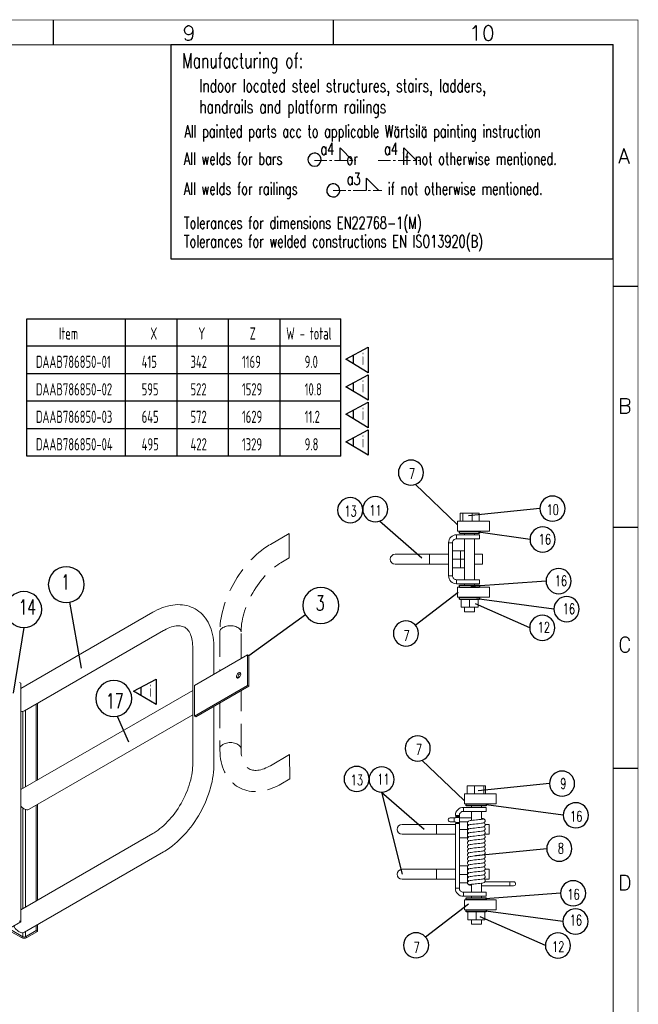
# Model space of a CAD drawing. Extents: x 0 to 2850, y 0 to 1980.
# Tile 15 of 15: x 2231 to 2850, y 995 to 1980. Entities that reach past the tile are written whole.
import ezdxf
from ezdxf.enums import TextEntityAlignment as Align

# ---------------------------------------------------------------- set-up
doc = ezdxf.new("R2010")
doc.units = 0
doc.header["$LTSCALE"] = 10
doc.header["$MEASUREMENT"] = 0
doc.linetypes.add('CENTER', pattern=[2, 1.25, -0.25, 0.25, -0.25])
doc.linetypes.add('DASHED', pattern=[0.75, 0.5, -0.25])
for name, color, linetype, lineweight in [('GT_1', 4, 'Continuous', 9), ('GT_10', 3, 'DASHED', 18), ('GT_2', 3, 'CENTER', 18), ('V_EQUIP_D1', 1, 'Continuous', 18), ('V_EQUIP_T2', 2, 'Continuous', 25)]:
    doc.layers.add(name, color=color, linetype=linetype, lineweight=lineweight)
for name, color, linetype in [('GT_5', 7, 'Continuous'), ('TEILE', 4, 'Continuous'), ('TitleBoxGreen', 3, 'Continuous')]:
    doc.layers.add(name, color=color, linetype=linetype)
doc.styles.add('ISOCP', font='ISOCP.shx')
doc.styles.add('ROMANS', font='ROMANS.shx', dxfattribs={"height": 2})
doc.styles.add('SIMPLEX', font='simplex.shx', dxfattribs={"width": 0.8})

# ---------------------------------------------------------------- blocks, each defined once
blk = doc.blocks.new('A2')
at = {"color": 7, "linetype": 'Continuous'}
for p, q in [((453, 391), (453, 396)), ((509, 391), (509, 396)), ((565, 342.75), (570, 342.75)), ((565, 294.5), (570, 294.5)), ((565, 246.25), (570, 246.25))]:
    blk.add_line(p, q, dxfattribs=at)
for points, const_width in [([(0, 0), (0, 396), (570, 396), (570, 0)], 0.1), ([(565, 5), (5, 5), (5, 391), (565, 391)], 0.2)]:
    blk.add_lwpolyline(points, close=True, dxfattribs=dict(at, const_width=const_width))
at = {"color": 7, "linetype": 'Continuous', "style": 'ROMANS'}
for s, p in [('9', (478.8, 391.86)), ('10', (536.17, 391.86)), ('A', (566, 367.26)), ('B', (566, 317.27)), ('C', (566, 269.49)), ('D', (566, 221.85))]:
    blk.add_text(s, height=3, dxfattribs=at).set_placement(p)
at = {"color": 2, "style": 'ROMANS', "oblique": 15}
blk.add_attdef('INFCLASS', text='', height=3, dxfattribs=at).set_placement((526, 2.5), align=Align.MIDDLE_CENTER)

msp = doc.modelspace()

# ---------------------------------------------------------------- linework, layer by layer
at = {"ltscale": 2}
for p, q in [((2557.5, 1640.5), (2580, 1652.5)), ((2580, 1652.5), (2580, 1627)), ((2580, 1627), (2557.5, 1640.5)), ((2564.78, 1644.36), (2564.78, 1636.14)), ((2557.5, 1613), (2580, 1625)), ((2564.78, 1616.86), (2564.78, 1608.64)), ((2580, 1625), (2580, 1599.5)), ((2580, 1599.5), (2557.5, 1613)), ((2557.5, 1585.5), (2580, 1597.5)), ((2580, 1597.5), (2580, 1572)), ((2564.78, 1589.36), (2564.78, 1581.14)), ((2580, 1572), (2557.5, 1585.5)), ((2557.5, 1558), (2580, 1570)), ((2580, 1570), (2580, 1544.5)), ((2580, 1544.5), (2557.5, 1558)), ((2564.78, 1561.86), (2564.78, 1553.64)), ((2345, 1308.5), (2367.5, 1320.5)), ((2367.5, 1320.5), (2367.5, 1295)), ((2352.28, 1312.36), (2352.28, 1304.14)), ((2367.5, 1295), (2345, 1308.5))]:
    msp.add_line(p, q, dxfattribs=at)
at = {"color": 2}
msp.add_line((2593.35, 1207.47), (2613.72, 1125.17), dxfattribs=at)
at = {"color": 7, "linetype": 'Continuous', "lineweight": 15}
msp.add_line((2679.41, 1133.65), (2671.12, 1133.65), dxfattribs=at)
at = {"layer": 'GT_1'}
for p, q in [((2669.31, 1478.42), (2701.31, 1478.42)), ((2669.31, 1478.42), (2669.31, 1468.42)), ((2671.77, 1486.42), (2671.77, 1478.42)), ((2671.77, 1486.42), (2674.55, 1486.42)), ((2674.55, 1486.42), (2674.55, 1478.42)), ((2674.55, 1486.42), (2684.09, 1486.42)), ((2684.09, 1486.42), (2684.09, 1478.42)), ((2684.09, 1486.42), (2690.85, 1486.42)), ((2690.85, 1486.42), (2690.85, 1478.42)), ((2701.31, 1478.42), (2701.31, 1468.42)), ((2669.31, 1468.42), (2701.31, 1468.42)), ((2668.31, 1460.92), (2668.31, 1464.92)), ((2668.31, 1464.92), (2691.31, 1464.92)), ((2691.31, 1460.92), (2668.31, 1460.92)), ((2676.31, 1466.42), (2676.31, 1464.92)), ((2676.31, 1460.92), (2676.31, 1419.92)), ((2686.31, 1464.92), (2686.31, 1466.42)), ((2686.31, 1419.92), (2686.31, 1460.92)), ((2691.31, 1460.92), (2691.31, 1464.92)), ((2664.31, 1456.92), (2660.31, 1456.92)), ((2660.31, 1423.92), (2660.31, 1456.92)), ((2664.31, 1456.92), (2664.31, 1423.92)), ((2676.31, 1448.92), (2664.31, 1448.92)), ((2672.31, 1448.92), (2672.31, 1440.42)), ((2672.31, 1448.92), (2672.31, 1440.42)), ((2641.31, 1445.42), (2606.91, 1445.42)), ((2660.31, 1445.42), (2641.31, 1445.42)), ((2641.31, 1445.42), (2641.31, 1435.42)), ((2676.31, 1440.42), (2664.31, 1440.42)), ((2672.31, 1440.42), (2672.31, 1431.92)), ((2672.31, 1440.42), (2672.31, 1431.92)), ((2694.31, 1445.42), (2686.31, 1445.42)), ((2694.31, 1445.42), (2694.31, 1435.42)), ((2606.91, 1435.42), (2641.31, 1435.42)), ((2641.31, 1435.42), (2660.31, 1435.42)), ((2676.31, 1431.92), (2664.31, 1431.92)), ((2686.31, 1435.42), (2694.31, 1435.42)), ((2664.31, 1423.92), (2660.31, 1423.92)), ((2668.31, 1419.92), (2668.31, 1415.92)), ((2668.31, 1419.92), (2691.31, 1419.92)), ((2691.31, 1419.92), (2691.31, 1415.92)), ((2691.31, 1415.92), (2668.31, 1415.92)), ((2669.31, 1412.42), (2701.31, 1412.42)), ((2669.31, 1412.42), (2669.31, 1402.42)), ((2676.31, 1415.92), (2676.31, 1414.42)), ((2686.31, 1414.42), (2686.31, 1415.92)), ((2701.31, 1412.42), (2701.31, 1402.42)), ((2669.31, 1402.42), (2701.31, 1402.42)), ((2672.81, 1392.42), (2672.81, 1400.42)), ((2681.31, 1392.42), (2681.31, 1400.42)), ((2689.81, 1392.42), (2689.81, 1400.42)), ((2681.31, 1392.42), (2672.81, 1392.42)), ((2676.31, 1392.42), (2676.31, 1387.92)), ((2689.81, 1392.42), (2681.31, 1392.42)), ((2686.31, 1387.92), (2686.31, 1392.42)), ((2364.31, 1387.4), (2232.33, 1311.21)), ((2676.31, 1387.92), (2684.94, 1387.92)), ((2684.94, 1387.92), (2686.31, 1387.92)), ((2235.68, 1288.67), (2374.91, 1369.04)), ((2404.27, 1352.09), (2404.27, 1235.16)), ((2425.47, 1325.34), (2425.47, 1352.09)), ((2458.99, 1344.69), (2405.96, 1314.08)), ((2458.99, 1314.07), (2458.99, 1344.69)), ((2458.99, 1344.69), (2460.4, 1343.88)), ((2460.4, 1313.26), (2460.4, 1343.88)), ((2232.33, 1316.4), (2230.91, 1317.22)), ((2232.33, 1077.64), (2232.33, 1316.4)), ((2405.96, 1314.08), (2405.96, 1283.46)), ((2405.96, 1283.46), (2458.99, 1314.07)), ((2407.37, 1282.64), (2460.4, 1313.26)), ((2458.99, 1314.07), (2460.4, 1313.26)), ((2404.27, 1309.17), (2232.33, 1209.91)), ((2247.53, 1218.69), (2247.53, 1295.51)), ((2248.94, 1219.5), (2248.94, 1296.32)), ((2234.09, 1210.93), (2234.09, 1288.18)), ((2236.92, 1212.57), (2236.92, 1289.38)), ((2240.64, 1190.23), (2404.27, 1284.69)), ((2405.96, 1283.46), (2407.37, 1282.64)), ((2678.84, 1213.67), (2678.84, 1205.67)), ((2678.84, 1213.67), (2686.24, 1213.67)), ((2686.24, 1213.67), (2686.24, 1205.67)), ((2686.24, 1213.67), (2695.53, 1213.67)), ((2695.53, 1213.67), (2695.53, 1205.67)), ((2695.53, 1213.67), (2697.4, 1213.67)), ((2697.4, 1213.67), (2697.4, 1205.67)), ((2676.12, 1205.67), (2676.12, 1195.67)), ((2676.12, 1205.67), (2708.12, 1205.67)), ((2708.12, 1205.67), (2708.12, 1195.67)), ((2247.53, 1098.54), (2247.53, 1194.21)), ((2248.94, 1099.36), (2248.94, 1195.03)), ((2675.12, 1188.17), (2675.12, 1192.17)), ((2675.12, 1192.17), (2698.12, 1192.17)), ((2676.12, 1195.67), (2708.12, 1195.67)), ((2683.12, 1193.67), (2683.12, 1192.17)), ((2693.12, 1192.17), (2693.12, 1193.67)), ((2698.12, 1188.17), (2698.12, 1192.17)), ((2234.09, 1090.78), (2234.09, 1191.61)), ((2236.92, 1092.42), (2236.92, 1190.05)), ((2671.12, 1184.17), (2667.12, 1184.17)), ((2671.12, 1183.17), (2667.12, 1183.17)), ((2671.12, 1184.17), (2671.12, 1183.17)), ((2671.12, 1183.17), (2671.12, 1182.17)), ((2698.12, 1188.17), (2675.12, 1188.17)), ((2683.12, 1188.17), (2683.12, 1179.14)), ((2693.12, 1180.17), (2693.12, 1188.17)), ((2648.12, 1175.17), (2613.72, 1175.17)), ((2667.12, 1175.17), (2648.12, 1175.17)), ((2648.12, 1175.17), (2648.12, 1165.17)), ((2666.04, 1181.67), (2662.04, 1181.67)), ((2662.04, 1177.67), (2666.04, 1177.67)), ((2667.12, 1181.67), (2666.04, 1181.67)), ((2666.04, 1177.67), (2666.04, 1181.67)), ((2666.04, 1177.67), (2667.12, 1177.67)), ((2671.12, 1182.17), (2667.12, 1182.17)), ((2671.12, 1177.17), (2667.12, 1177.17)), ((2667.12, 1111.17), (2667.12, 1176.17)), ((2671.12, 1176.17), (2667.12, 1176.17)), ((2671.12, 1182.17), (2671.12, 1177.17)), ((2683.12, 1181.67), (2671.12, 1181.67)), ((2671.12, 1177.67), (2679.42, 1177.67)), ((2671.12, 1177.17), (2671.12, 1176.17)), ((2671.12, 1176.17), (2671.12, 1111.17)), ((2679.12, 1177.67), (2679.12, 1170.13)), ((2679.12, 1177.67), (2679.12, 1170.13)), ((2679.22, 1177.26), (2679.13, 1176.67)), ((2679.22, 1173.26), (2679.13, 1172.67)), ((2679.48, 1177.78), (2679.22, 1177.26)), ((2679.48, 1173.78), (2679.22, 1173.26)), ((2680.25, 1178.47), (2679.48, 1177.78)), ((2680.25, 1174.47), (2679.48, 1173.78)), ((2681.94, 1178.97), (2680.25, 1178.47)), ((2681.94, 1174.97), (2680.25, 1174.47)), ((2683.06, 1179.13), (2681.94, 1178.97)), ((2683.06, 1175.13), (2681.94, 1174.97)), ((2684.53, 1179.31), (2683.06, 1179.13)), ((2684.53, 1175.31), (2683.06, 1175.13)), ((2686.27, 1179.5), (2684.53, 1179.31)), ((2686.27, 1175.5), (2684.53, 1175.31)), ((2688.12, 1179.67), (2686.27, 1179.5)), ((2688.12, 1175.67), (2686.27, 1175.5)), ((2688.12, 1175.67), (2689.97, 1175.84)), ((2689.97, 1175.84), (2691.71, 1176.02)), ((2691.71, 1176.02), (2693.18, 1176.2)), ((2694.13, 1180.99), (2693.12, 1181.13)), ((2693.18, 1176.2), (2694.3, 1176.36)), ((2693.18, 1172.2), (2694.3, 1172.36)), ((2695.02, 1180.83), (2694.13, 1180.99)), ((2694.3, 1176.36), (2695.99, 1176.86)), ((2694.3, 1172.36), (2695.99, 1172.86)), ((2695.59, 1180.68), (2695.02, 1180.83)), ((2696.09, 1180.44), (2695.59, 1180.68)), ((2695.99, 1176.86), (2696.76, 1177.56)), ((2695.99, 1172.86), (2696.76, 1173.56)), ((2696.75, 1179.82), (2696.09, 1180.44)), ((2697.01, 1179.3), (2696.75, 1179.82)), ((2696.76, 1177.56), (2697.02, 1178.08)), ((2696.76, 1173.56), (2697.02, 1174.08)), ((2697.11, 1178.67), (2697.01, 1179.3)), ((2697.02, 1178.08), (2697.11, 1178.67)), ((2697.02, 1174.08), (2697.11, 1174.67)), ((2701.12, 1175.17), (2697.03, 1175.17)), ((2701.12, 1175.17), (2701.12, 1165.17)), ((2364.31, 1165.96), (2232.33, 1089.76)), ((2613.72, 1165.17), (2648.12, 1165.17)), ((2648.12, 1165.17), (2667.12, 1165.17)), ((2679.12, 1170.13), (2671.12, 1170.13)), ((2679.87, 1170.13), (2679.12, 1170.13)), ((2679.12, 1170.13), (2679.12, 1161.65)), ((2679.12, 1170.13), (2679.12, 1161.65)), ((2679.22, 1169.26), (2679.13, 1168.67)), ((2679.22, 1165.26), (2679.13, 1164.67)), ((2679.48, 1169.78), (2679.22, 1169.26)), ((2679.48, 1165.78), (2679.22, 1165.26)), ((2680.25, 1170.47), (2679.48, 1169.78)), ((2680.25, 1166.47), (2679.48, 1165.78)), ((2681.94, 1170.97), (2680.25, 1170.47)), ((2681.94, 1166.97), (2680.25, 1166.47)), ((2681.94, 1162.97), (2680.25, 1162.47)), ((2683.06, 1171.13), (2681.94, 1170.97)), ((2683.06, 1167.13), (2681.94, 1166.97)), ((2683.06, 1163.13), (2681.94, 1162.97)), ((2684.53, 1171.31), (2683.06, 1171.13)), ((2684.53, 1167.31), (2683.06, 1167.13)), ((2684.53, 1163.31), (2683.06, 1163.13)), ((2686.27, 1171.5), (2684.53, 1171.31)), ((2686.27, 1167.5), (2684.53, 1167.31)), ((2686.27, 1163.5), (2684.53, 1163.31)), ((2688.12, 1171.67), (2686.27, 1171.5)), ((2688.12, 1167.67), (2686.27, 1167.5)), ((2688.12, 1163.67), (2686.27, 1163.5)), ((2688.12, 1171.67), (2689.97, 1171.84)), ((2688.12, 1167.67), (2689.97, 1167.84)), ((2688.12, 1163.67), (2689.97, 1163.84)), ((2689.97, 1171.84), (2691.71, 1172.02)), ((2689.97, 1167.84), (2691.71, 1168.02)), ((2689.97, 1163.84), (2691.71, 1164.02)), ((2691.71, 1172.02), (2693.18, 1172.2)), ((2691.71, 1168.02), (2693.18, 1168.2)), ((2691.71, 1164.02), (2693.18, 1164.2)), ((2693.18, 1168.2), (2694.3, 1168.36)), ((2693.18, 1164.2), (2694.3, 1164.36)), ((2694.3, 1168.36), (2695.99, 1168.86)), ((2694.3, 1164.36), (2695.99, 1164.86)), ((2695.99, 1168.86), (2696.76, 1169.56)), ((2695.99, 1164.86), (2696.76, 1165.56)), ((2696.33, 1165.17), (2701.12, 1165.17)), ((2696.76, 1169.56), (2697.02, 1170.08)), ((2696.76, 1165.56), (2697.02, 1166.08)), ((2697.02, 1170.08), (2697.11, 1170.67)), ((2697.02, 1166.08), (2697.11, 1166.67)), ((2697.02, 1162.08), (2697.11, 1162.67)), ((2679.12, 1161.65), (2671.12, 1161.65)), ((2679.41, 1161.65), (2679.12, 1161.65)), ((2679.22, 1161.26), (2679.13, 1160.67)), ((2679.22, 1157.26), (2679.13, 1156.67)), ((2679.22, 1153.26), (2679.13, 1152.67)), ((2679.48, 1161.78), (2679.22, 1161.26)), ((2679.48, 1157.78), (2679.22, 1157.26)), ((2679.48, 1153.78), (2679.22, 1153.26)), ((2680.25, 1162.47), (2679.48, 1161.78)), ((2680.25, 1158.47), (2679.48, 1157.78)), ((2680.25, 1154.47), (2679.48, 1153.78)), ((2681.94, 1158.97), (2680.25, 1158.47)), ((2681.94, 1154.97), (2680.25, 1154.47)), ((2683.06, 1159.13), (2681.94, 1158.97)), ((2683.06, 1155.13), (2681.94, 1154.97)), ((2684.53, 1159.31), (2683.06, 1159.13)), ((2684.53, 1155.31), (2683.06, 1155.13)), ((2686.27, 1159.5), (2684.53, 1159.31)), ((2686.27, 1155.5), (2684.53, 1155.31)), ((2688.12, 1159.67), (2686.27, 1159.5)), ((2688.12, 1155.67), (2686.27, 1155.5)), ((2688.12, 1159.67), (2689.97, 1159.84)), ((2688.12, 1155.67), (2689.97, 1155.84)), ((2689.97, 1159.84), (2691.71, 1160.02)), ((2689.97, 1155.84), (2691.71, 1156.02)), ((2691.71, 1160.02), (2693.18, 1160.2)), ((2691.71, 1156.02), (2693.18, 1156.2)), ((2693.18, 1160.2), (2694.3, 1160.36)), ((2693.18, 1156.2), (2694.3, 1156.36)), ((2694.3, 1160.36), (2695.99, 1160.86)), ((2694.3, 1156.36), (2695.99, 1156.86)), ((2694.3, 1152.36), (2695.99, 1152.86)), ((2695.99, 1160.86), (2696.76, 1161.56)), ((2695.99, 1156.86), (2696.76, 1157.56)), ((2695.99, 1152.86), (2696.76, 1153.56)), ((2696.76, 1161.56), (2697.02, 1162.08)), ((2696.76, 1157.56), (2697.02, 1158.08)), ((2696.76, 1153.56), (2697.02, 1154.08)), ((2697.02, 1158.08), (2697.11, 1158.67)), ((2697.02, 1154.08), (2697.11, 1154.67)), ((2235.68, 1067.22), (2374.91, 1147.6)), ((2679.22, 1149.26), (2679.13, 1148.67)), ((2679.22, 1145.26), (2679.13, 1144.67)), ((2679.48, 1149.78), (2679.22, 1149.26)), ((2679.48, 1145.78), (2679.22, 1145.26)), ((2680.25, 1150.47), (2679.48, 1149.78)), ((2680.25, 1146.47), (2679.48, 1145.78)), ((2681.94, 1150.97), (2680.25, 1150.47)), ((2681.94, 1146.97), (2680.25, 1146.47)), ((2681.94, 1142.97), (2680.25, 1142.47)), ((2683.06, 1151.13), (2681.94, 1150.97)), ((2683.06, 1147.13), (2681.94, 1146.97)), ((2683.06, 1143.13), (2681.94, 1142.97)), ((2684.53, 1151.31), (2683.06, 1151.13)), ((2684.53, 1147.31), (2683.06, 1147.13)), ((2684.53, 1143.31), (2683.06, 1143.13)), ((2686.27, 1151.5), (2684.53, 1151.31)), ((2686.27, 1147.5), (2684.53, 1147.31)), ((2686.27, 1143.5), (2684.53, 1143.31)), ((2688.12, 1151.67), (2686.27, 1151.5)), ((2688.12, 1147.67), (2686.27, 1147.5)), ((2688.12, 1143.67), (2686.27, 1143.5)), ((2688.12, 1151.67), (2689.97, 1151.84)), ((2688.12, 1147.67), (2689.97, 1147.84)), ((2688.12, 1143.67), (2689.97, 1143.84)), ((2689.97, 1151.84), (2691.71, 1152.02)), ((2689.97, 1147.84), (2691.71, 1148.02)), ((2689.97, 1143.84), (2691.71, 1144.02)), ((2691.71, 1152.02), (2693.18, 1152.2)), ((2691.71, 1148.02), (2693.18, 1148.2)), ((2691.71, 1144.02), (2693.18, 1144.2)), ((2693.18, 1152.2), (2694.3, 1152.36)), ((2693.18, 1148.2), (2694.3, 1148.36)), ((2693.18, 1144.2), (2694.3, 1144.36)), ((2694.3, 1148.36), (2695.99, 1148.86)), ((2694.3, 1144.36), (2695.99, 1144.86)), ((2695.99, 1148.86), (2696.76, 1149.56)), ((2695.99, 1144.86), (2696.76, 1145.56)), ((2696.76, 1149.56), (2697.02, 1150.08)), ((2696.76, 1145.56), (2697.02, 1146.08)), ((2697.02, 1150.08), (2697.11, 1150.67)), ((2697.02, 1146.08), (2697.11, 1146.67)), ((2679.43, 1133.69), (2671.12, 1133.69)), ((2679.12, 1133.69), (2679.12, 1133.65)), ((2679.12, 1133.69), (2679.12, 1133.65)), ((2679.12, 1133.65), (2679.12, 1125.13)), ((2679.12, 1133.65), (2679.12, 1125.13)), ((2679.22, 1141.26), (2679.13, 1140.67)), ((2679.22, 1137.26), (2679.13, 1136.67)), ((2679.22, 1133.26), (2679.13, 1132.67)), ((2679.48, 1141.78), (2679.22, 1141.26)), ((2679.48, 1137.78), (2679.22, 1137.26)), ((2679.48, 1133.78), (2679.22, 1133.26)), ((2680.25, 1142.47), (2679.48, 1141.78)), ((2680.25, 1138.47), (2679.48, 1137.78)), ((2680.25, 1134.47), (2679.48, 1133.78)), ((2681.94, 1138.97), (2680.25, 1138.47)), ((2681.94, 1134.97), (2680.25, 1134.47)), ((2683.06, 1139.13), (2681.94, 1138.97)), ((2683.06, 1135.13), (2681.94, 1134.97)), ((2684.53, 1139.31), (2683.06, 1139.13)), ((2684.53, 1135.31), (2683.06, 1135.13)), ((2686.27, 1139.5), (2684.53, 1139.31)), ((2686.27, 1135.5), (2684.53, 1135.31)), ((2688.12, 1139.67), (2686.27, 1139.5)), ((2688.12, 1135.67), (2686.27, 1135.5)), ((2688.12, 1139.67), (2689.97, 1139.84)), ((2688.12, 1135.67), (2689.97, 1135.84)), ((2689.97, 1139.84), (2691.71, 1140.02)), ((2689.97, 1135.84), (2691.71, 1136.02)), ((2691.71, 1140.02), (2693.18, 1140.2)), ((2691.71, 1136.02), (2693.18, 1136.2)), ((2693.18, 1140.2), (2694.3, 1140.36)), ((2693.18, 1136.2), (2694.3, 1136.36)), ((2694.3, 1140.36), (2695.99, 1140.86)), ((2694.3, 1136.36), (2695.99, 1136.86)), ((2695.99, 1140.86), (2696.76, 1141.56)), ((2695.99, 1136.86), (2696.76, 1137.56)), ((2695.99, 1132.86), (2696.76, 1133.56)), ((2696.76, 1141.56), (2697.02, 1142.08)), ((2696.76, 1137.56), (2697.02, 1138.08)), ((2696.76, 1133.56), (2697.02, 1134.08)), ((2697.02, 1142.08), (2697.11, 1142.67)), ((2697.02, 1138.08), (2697.11, 1138.67)), ((2697.02, 1134.08), (2697.11, 1134.67)), ((2648.12, 1130.17), (2613.72, 1130.17)), ((2667.12, 1130.17), (2648.12, 1130.17)), ((2648.12, 1130.17), (2648.12, 1120.17)), ((2679.12, 1125.13), (2671.12, 1125.13)), ((2679.12, 1125.13), (2679.12, 1116.65)), ((2679.12, 1125.13), (2679.12, 1116.65)), ((2679.22, 1129.26), (2679.13, 1128.67)), ((2679.22, 1125.26), (2679.13, 1124.67)), ((2679.48, 1129.78), (2679.22, 1129.26)), ((2679.48, 1125.78), (2679.22, 1125.26)), ((2680.25, 1130.47), (2679.48, 1129.78)), ((2680.25, 1126.47), (2679.48, 1125.78)), ((2681.94, 1130.97), (2680.25, 1130.47)), ((2681.94, 1126.97), (2680.25, 1126.47)), ((2683.06, 1131.13), (2681.94, 1130.97)), ((2683.06, 1127.13), (2681.94, 1126.97)), ((2683.06, 1123.13), (2681.94, 1122.97)), ((2684.53, 1131.31), (2683.06, 1131.13)), ((2684.53, 1127.31), (2683.06, 1127.13)), ((2684.53, 1123.31), (2683.06, 1123.13)), ((2686.27, 1131.5), (2684.53, 1131.31)), ((2686.27, 1127.5), (2684.53, 1127.31)), ((2686.27, 1123.5), (2684.53, 1123.31)), ((2688.12, 1131.67), (2686.27, 1131.5)), ((2688.12, 1127.67), (2686.27, 1127.5)), ((2688.12, 1123.67), (2686.27, 1123.5)), ((2688.12, 1131.67), (2689.97, 1131.84)), ((2688.12, 1127.67), (2689.97, 1127.84)), ((2688.12, 1123.67), (2689.97, 1123.84)), ((2689.97, 1131.84), (2691.71, 1132.02)), ((2689.97, 1127.84), (2691.71, 1128.02)), ((2689.97, 1123.84), (2691.71, 1124.02)), ((2691.71, 1132.02), (2693.18, 1132.2)), ((2691.71, 1128.02), (2693.18, 1128.2)), ((2691.71, 1124.02), (2693.18, 1124.2)), ((2693.18, 1132.2), (2694.3, 1132.36)), ((2693.18, 1128.2), (2694.3, 1128.36)), ((2693.18, 1124.2), (2694.3, 1124.36)), ((2694.3, 1132.36), (2695.99, 1132.86)), ((2694.3, 1128.36), (2695.99, 1128.86)), ((2694.3, 1124.36), (2695.99, 1124.86)), ((2695.99, 1128.86), (2696.76, 1129.56)), ((2695.99, 1124.86), (2696.76, 1125.56)), ((2696.76, 1129.56), (2697.02, 1130.08)), ((2696.76, 1125.56), (2697.02, 1126.08)), ((2697.02, 1130.08), (2697.11, 1130.67)), ((2697.02, 1126.08), (2697.11, 1126.67)), ((2701.12, 1130.17), (2697.03, 1130.17)), ((2701.12, 1130.17), (2701.12, 1120.17)), ((2613.72, 1120.17), (2648.12, 1120.17)), ((2648.12, 1120.17), (2667.12, 1120.17)), ((2679.22, 1116.65), (2671.12, 1116.65)), ((2679.22, 1121.26), (2679.13, 1120.67)), ((2679.22, 1117.26), (2679.13, 1116.67)), ((2679.13, 1116.67), (2679.23, 1116.04)), ((2679.48, 1121.78), (2679.22, 1121.26)), ((2679.48, 1117.78), (2679.22, 1117.26)), ((2679.23, 1116.04), (2679.49, 1115.52)), ((2680.25, 1122.47), (2679.48, 1121.78)), ((2680.25, 1118.47), (2679.48, 1117.78)), ((2679.49, 1115.52), (2680.15, 1114.89)), ((2680.15, 1114.89), (2680.65, 1114.66)), ((2681.94, 1122.97), (2680.25, 1122.47)), ((2681.94, 1118.97), (2680.25, 1118.47)), ((2680.65, 1114.66), (2681.22, 1114.5)), ((2681.22, 1114.5), (2682.11, 1114.35)), ((2683.06, 1119.13), (2681.94, 1118.97)), ((2682.11, 1114.35), (2683.12, 1114.21)), ((2684.53, 1119.31), (2683.06, 1119.13)), ((2683.12, 1115.17), (2683.12, 1107.17)), ((2686.27, 1119.5), (2684.53, 1119.31)), ((2688.12, 1119.67), (2686.27, 1119.5)), ((2688.12, 1119.67), (2689.97, 1119.84)), ((2688.12, 1115.67), (2689.97, 1115.84)), ((2689.97, 1119.84), (2691.71, 1120.02)), ((2689.97, 1115.84), (2691.71, 1116.02)), ((2691.71, 1120.02), (2693.18, 1120.2)), ((2691.71, 1116.02), (2693.18, 1116.2)), ((2693.12, 1107.17), (2693.12, 1116.2)), ((2693.12, 1113.67), (2721.48, 1113.67)), ((2693.18, 1120.2), (2694.3, 1120.36)), ((2693.18, 1116.2), (2694.3, 1116.36)), ((2694.3, 1120.36), (2695.99, 1120.86)), ((2694.3, 1116.36), (2695.99, 1116.86)), ((2695.99, 1120.86), (2696.76, 1121.56)), ((2695.99, 1116.86), (2696.76, 1117.56)), ((2696.38, 1120.17), (2701.12, 1120.17)), ((2696.76, 1121.56), (2697.02, 1122.08)), ((2696.76, 1117.56), (2697.02, 1118.08)), ((2721.48, 1117.67), (2696.82, 1117.67)), ((2697.02, 1122.08), (2697.11, 1122.67)), ((2697.02, 1118.08), (2697.11, 1118.67)), ((2725.48, 1117.67), (2721.48, 1117.67)), ((2721.48, 1117.67), (2721.48, 1113.67)), ((2721.48, 1113.67), (2725.48, 1113.67)), ((2671.12, 1111.17), (2667.12, 1111.17)), ((2675.12, 1107.17), (2675.12, 1103.17)), ((2675.12, 1107.17), (2698.12, 1107.17)), ((2698.12, 1107.17), (2698.12, 1103.17)), ((2698.12, 1103.17), (2675.12, 1103.17)), ((2676.12, 1099.67), (2676.12, 1089.67)), ((2676.12, 1099.67), (2708.12, 1099.67)), ((2683.12, 1103.17), (2683.12, 1101.67)), ((2693.12, 1101.67), (2693.12, 1103.17)), ((2708.12, 1099.67), (2708.12, 1089.67)), ((2676.12, 1089.67), (2708.12, 1089.67)), ((2679.6, 1079.67), (2679.6, 1087.67)), ((2688.08, 1079.67), (2688.08, 1087.67)), ((2696.6, 1079.67), (2696.6, 1087.67)), ((2696.64, 1079.67), (2696.64, 1087.67)), ((2221.72, 1071.52), (2232.33, 1077.64)), ((2232.33, 1077.64), (2230.91, 1078.46)), ((2247.53, 1068.87), (2247.53, 1074.06)), ((2248.94, 1068.05), (2248.94, 1074.88)), ((2688.08, 1079.67), (2679.6, 1079.67)), ((2683.12, 1079.67), (2683.12, 1075.17)), ((2683.12, 1075.17), (2689.76, 1075.17)), ((2696.6, 1079.67), (2688.08, 1079.67)), ((2689.76, 1075.17), (2693.12, 1075.17)), ((2693.12, 1075.17), (2693.12, 1079.67)), ((2696.64, 1079.67), (2696.6, 1079.67)), ((2220.31, 1069.07), (2232.68, 1061.93)), ((2234.09, 1062.75), (2221.72, 1069.89)), ((2234.09, 1062.75), (2234.09, 1066.74)), ((2247.53, 1068.87), (2236.92, 1062.75)), ((2236.92, 1062.75), (2236.92, 1067.94)), ((2238.34, 1061.93), (2248.94, 1068.05)), ((2247.53, 1068.87), (2248.94, 1068.05)), ((2234.09, 1062.75), (2232.68, 1061.93)), ((2236.92, 1062.75), (2238.34, 1061.93))]:
    msp.add_line(p, q, dxfattribs=at)
at = {"layer": 'GT_1', "flags": 128}
for points in [[(2425.47, 1352.09), (2425.45, 1353.69), (2425.32, 1356.63), (2425.05, 1359.51), (2424.66, 1362.33), (2424.14, 1365.08), (2423.49, 1367.74), (2422.71, 1370.31), (2421.8, 1372.78), (2420.77, 1375.14), (2419.62, 1377.38), (2418.35, 1379.51), (2416.98, 1381.51), (2415.5, 1383.37), (2413.92, 1385.11), (2412.25, 1386.7), (2410.5, 1388.16), (2408.66, 1389.48), (2406.74, 1390.67), (2404.75, 1391.71), (2402.69, 1392.61), (2400.57, 1393.37), (2398.39, 1393.98), (2396.15, 1394.45), (2393.85, 1394.78), (2391.5, 1394.95), (2389.11, 1394.98), (2386.66, 1394.86), (2384.18, 1394.59), (2381.67, 1394.16), (2379.12, 1393.58), (2376.55, 1392.85), (2373.96, 1391.97), (2371.36, 1390.94), (2368.76, 1389.76), (2366.17, 1388.44), (2364.31, 1387.4)], [(2374.91, 1369.04), (2375.88, 1369.59), (2377.71, 1370.54), (2379.5, 1371.36), (2381.24, 1372.06), (2382.92, 1372.63), (2384.54, 1373.09), (2386.09, 1373.42), (2387.58, 1373.65), (2388.99, 1373.77), (2390.33, 1373.78), (2391.6, 1373.7), (2392.81, 1373.51), (2393.96, 1373.22), (2395.08, 1372.82), (2396.18, 1372.29), (2397.26, 1371.59), (2398.18, 1370.84), (2399.02, 1370.01), (2399.79, 1369.09), (2400.57, 1367.96), (2401.27, 1366.74), (2401.91, 1365.41), (2402.47, 1363.97), (2402.96, 1362.42), (2403.38, 1360.76), (2403.73, 1358.99), (2403.99, 1357.12), (2404.17, 1355.15), (2404.26, 1353.08), (2404.27, 1352.09)], [(2448.1, 1323.7), (2448.03, 1323.06), (2448.1, 1322.49), (2448.29, 1322.03), (2448.6, 1321.71), (2449.01, 1321.56), (2449.5, 1321.57), (2450.02, 1321.76), (2450.55, 1322.1), (2451.05, 1322.59), (2451.5, 1323.17), (2451.87, 1323.83), (2452.12, 1324.52), (2452.26, 1325.19), (2452.26, 1325.8), (2452.12, 1326.32), (2451.87, 1326.71), (2451.5, 1326.95), (2451.05, 1327.02), (2450.55, 1326.92), (2450.02, 1326.65), (2449.5, 1326.23), (2449.01, 1325.69), (2448.6, 1325.06), (2448.29, 1324.39), (2448.1, 1323.7)], [(2449.44, 1322.24), (2449.51, 1321.67), (2449.53, 1321.58)], [(2374.91, 1147.6), (2376.3, 1148.42), (2378.86, 1150.04), (2381.39, 1151.79), (2383.88, 1153.67), (2386.35, 1155.66), (2388.77, 1157.75), (2391.14, 1159.96), (2393.47, 1162.26), (2395.75, 1164.66), (2397.96, 1167.15), (2400.12, 1169.73), (2402.21, 1172.38), (2404.24, 1175.11), (2406.19, 1177.91), (2408.07, 1180.76), (2409.86, 1183.68), (2411.58, 1186.65), (2413.21, 1189.66), (2414.76, 1192.71), (2416.21, 1195.8), (2417.56, 1198.91), (2418.82, 1202.05), (2419.98, 1205.2), (2421.03, 1208.36), (2421.98, 1211.53), (2422.82, 1214.7), (2423.55, 1217.86), (2424.17, 1221.01), (2424.67, 1224.14), (2425.05, 1227.25), (2425.31, 1230.33), (2425.44, 1233.37), (2425.47, 1235.16), (2425.47, 1293.09)], [(2404.27, 1235.16), (2404.25, 1234.02), (2404.16, 1231.78), (2403.96, 1229.47), (2403.67, 1227.09), (2403.28, 1224.64), (2402.79, 1222.15), (2402.2, 1219.6), (2401.5, 1217.03), (2400.71, 1214.42), (2399.83, 1211.8), (2398.84, 1209.16), (2397.77, 1206.53), (2396.6, 1203.9), (2395.35, 1201.29), (2394.02, 1198.71), (2392.6, 1196.15), (2391.11, 1193.64), (2389.56, 1191.18), (2387.93, 1188.77), (2386.25, 1186.43), (2384.52, 1184.16), (2382.74, 1181.97), (2380.91, 1179.87), (2379.06, 1177.86), (2377.17, 1175.94), (2375.27, 1174.13), (2373.35, 1172.43), (2371.43, 1170.84), (2369.5, 1169.37), (2367.59, 1168.01), (2365.69, 1166.78), (2364.31, 1165.96)], [(2232.33, 1193.23), (2232.47, 1193.07), (2233.4, 1192.17), (2234.36, 1191.39), (2235.34, 1190.75), (2236.31, 1190.26), (2237.28, 1189.93), (2238.2, 1189.76), (2239.08, 1189.75), (2239.9, 1189.91), (2240.64, 1190.23)], [(2225.03, 1073.43), (2225.08, 1073.34), (2225.82, 1072.17), (2226.63, 1071.07), (2227.51, 1070.06), (2228.44, 1069.16), (2229.4, 1068.38), (2230.38, 1067.75), (2231.36, 1067.25), (2232.32, 1066.92), (2233.25, 1066.75), (2234.13, 1066.74), (2234.94, 1066.9), (2235.68, 1067.22)]]:
    msp.add_lwpolyline(points, dxfattribs=at)
at = {"layer": 'GT_1'}
for centre, radius, start, end in [((2668.31, 1456.92), 8, 89.99991, 180.00041), ((2668.31, 1456.92), 4, 89.9997, 180.00105), ((2606.91, 1440.42), 5, 90.00014, 269.99986), ((2668.31, 1423.92), 8, 179.99968, 270), ((2668.31, 1423.92), 4, 179.99885, 270.0003), ((2453.7, 1322.19), 4.26, 110.91328, 179.29784), ((2233.64, 1292.53), 4.37, 252.44421, 297.82338), ((2675.12, 1184.17), 8, 90, 180.00027), ((2675.12, 1184.17), 4, 89.9997, 180.00105), ((2613.72, 1170.17), 5, 90.00014, 269.99986), ((2662.04, 1179.67), 2, 89.99904, 270.00096), ((2681.2, 1176.68), 2.07, 180.29825, 259.88403), ((2681.2, 1172.68), 2.07, 180.29825, 259.88403), ((2695.04, 1174.66), 2.07, 0.30283, 79.87924), ((2695.04, 1170.66), 2.07, 0.30304, 79.87924), ((2681.2, 1168.68), 2.07, 180.29825, 259.88403), ((2681.2, 1164.68), 2.07, 180.29836, 259.88392), ((2695.04, 1166.66), 2.07, 0.30304, 79.87924), ((2695.04, 1162.66), 2.07, 0.30304, 79.87924), ((2681.2, 1160.68), 2.07, 180.29836, 259.88392), ((2681.2, 1156.68), 2.07, 180.29858, 259.8837), ((2681.2, 1152.68), 2.07, 180.29858, 259.8837), ((2695.04, 1158.66), 2.07, 0.30282, 79.87946), ((2695.04, 1154.66), 2.07, 0.30282, 79.87946), ((2695.04, 1150.66), 2.07, 0.30271, 79.87957), ((2681.2, 1148.68), 2.07, 180.29837, 259.88371), ((2681.2, 1144.68), 2.07, 180.29837, 259.88371), ((2695.04, 1146.66), 2.07, 0.30271, 79.87957), ((2695.04, 1142.66), 2.07, 0.30271, 79.87957), ((2681.2, 1140.68), 2.07, 180.29825, 259.88403), ((2681.2, 1136.68), 2.07, 180.29825, 259.88403), ((2695.04, 1138.66), 2.07, 0.30271, 79.87957), ((2695.04, 1134.66), 2.07, 0.30271, 79.87957), ((2613.72, 1125.17), 5, 90.00014, 269.99986), ((2681.2, 1132.68), 2.07, 180.29837, 259.88371), ((2681.2, 1128.68), 2.07, 180.29825, 259.88403), ((2681.2, 1124.68), 2.07, 180.29835, 259.88382), ((2695.04, 1130.66), 2.07, 0.30271, 79.87957), ((2695.04, 1126.66), 2.07, 0.30271, 79.87957), ((2695.04, 1122.66), 2.07, 0.30263, 79.87965), ((2681.2, 1120.68), 2.07, 180.29841, 259.88387), ((2695.04, 1118.66), 2.07, 0.30277, 79.87941), ((2725.48, 1115.67), 2, 359.99895, 90.00115), ((2725.48, 1115.67), 2, 269.99885, 0.00105), ((2675.12, 1111.17), 8, 179.99966, 270.00004), ((2675.12, 1111.17), 4, 179.99891, 270.00039), ((2235.51, 1067.39), 6.15, 242.60962, 297.39038), ((2235.51, 1065.47), 3.07, 242.60896, 297.39044)]:
    msp.add_arc(centre, radius, start, end, dxfattribs=at)
for points, knots in [([(2693.12, 1181.15), (2693.53, 1181.13), (2694.12, 1181.08), (2695.4, 1180.67), (2694.1, 1180.24), (2692.92, 1180.19), (2690.63, 1179.87), (2688.99, 1179.74), (2688.12, 1179.67)], [0, 0, 0, 0, 0.160107, 0.225682, 0.291258, 0.455066, 0.708768, 1, 1, 1, 1]), ([(2688.12, 1115.67), (2687.25, 1115.6), (2685.61, 1115.46), (2683.32, 1115.15), (2682.14, 1115.09), (2680.84, 1114.67), (2682.12, 1114.25), (2682.71, 1114.21), (2683.12, 1114.18)], [0, 0, 0, 0, 0.291226, 0.544934, 0.708742, 0.774317, 0.839893, 1, 1, 1, 1])]:
    msp.add_open_spline(points, degree=3, knots=knots, dxfattribs=at)
at = {"layer": 'GT_10', "ltscale": 5}
for p, q in [((2500.65, 1466.11), (2481.95, 1455.31)), ((2500.71, 1441.67), (2500.65, 1466.11)), ((2492.55, 1436.95), (2500.71, 1441.67)), ((2431.4, 1367.75), (2431.4, 1328.76)), ((2452.6, 1341), (2452.6, 1367.75)), ((2452.6, 1250.82), (2452.6, 1308.75)), ((2431.4, 1296.51), (2431.4, 1250.82)), ((2501.23, 1245), (2481.95, 1233.87)), ((2501.29, 1220.55), (2501.23, 1245)), ((2492.55, 1215.51), (2501.29, 1220.55))]:
    msp.add_line(p, q, dxfattribs=at)
at = {"layer": 'GT_10', "ltscale": 5, "flags": 128}
for points in [[(2481.95, 1455.31), (2480.56, 1454.49), (2478.01, 1452.87), (2475.48, 1451.12), (2472.98, 1449.24), (2470.51, 1447.25), (2468.09, 1445.16), (2465.72, 1442.95), (2463.39, 1440.65), (2461.11, 1438.25), (2458.9, 1435.76), (2456.74, 1433.18), (2454.65, 1430.53), (2452.62, 1427.8), (2450.67, 1425), (2448.79, 1422.15), (2447, 1419.23), (2445.28, 1416.26), (2443.65, 1413.25), (2442.11, 1410.2), (2440.66, 1407.11), (2439.3, 1404), (2438.04, 1400.86), (2436.88, 1397.71), (2435.83, 1394.55), (2434.88, 1391.38), (2434.04, 1388.21), (2433.31, 1385.05), (2432.7, 1381.9), (2432.2, 1378.77), (2431.81, 1375.66), (2431.55, 1372.58), (2431.42, 1369.54), (2431.4, 1367.75)], [(2452.6, 1367.75), (2452.61, 1368.89), (2452.7, 1371.13), (2452.9, 1373.44), (2453.19, 1375.82), (2453.58, 1378.27), (2454.07, 1380.76), (2454.67, 1383.31), (2455.36, 1385.88), (2456.15, 1388.49), (2457.04, 1391.11), (2458.02, 1393.74), (2459.09, 1396.38), (2460.26, 1399.01), (2461.51, 1401.62), (2462.85, 1404.2), (2464.26, 1406.76), (2465.75, 1409.27), (2467.31, 1411.73), (2468.93, 1414.14), (2470.61, 1416.48), (2472.34, 1418.75), (2474.12, 1420.94), (2475.95, 1423.04), (2477.8, 1425.05), (2479.69, 1426.97), (2481.59, 1428.78), (2483.51, 1430.48), (2485.44, 1432.07), (2487.36, 1433.54), (2489.27, 1434.9), (2491.17, 1436.13), (2492.55, 1436.95)], [(2431.4, 1367.75), (2431.49, 1368.55), (2431.76, 1369.33), (2432.2, 1370.09), (2432.82, 1370.81), (2433.59, 1371.47), (2434.5, 1372.08)], [(2434.5, 1372.08), (2435.54, 1372.6), (2436.7, 1373.05), (2437.94, 1373.4), (2439.25, 1373.66), (2440.61, 1373.82), (2442, 1373.87), (2443.38, 1373.82), (2444.74, 1373.66), (2446.05, 1373.4), (2447.3, 1373.05), (2448.45, 1372.6), (2449.49, 1372.08), (2450.4, 1371.47), (2451.17, 1370.81), (2451.79, 1370.09), (2452.23, 1369.33), (2452.5, 1368.55), (2452.6, 1367.75)], [(2431.4, 1250.82), (2431.4, 1250.82), (2431.49, 1251.62), (2431.76, 1252.4), (2432.2, 1253.16), (2432.82, 1253.88), (2433.59, 1254.55), (2434.5, 1255.15)], [(2434.5, 1255.15), (2435.54, 1255.68), (2436.7, 1256.12), (2437.94, 1256.47), (2439.25, 1256.73), (2440.61, 1256.89), (2442, 1256.94), (2443.38, 1256.89), (2444.74, 1256.73), (2446.05, 1256.47), (2447.3, 1256.12), (2448.45, 1255.68), (2449.49, 1255.15), (2450.4, 1254.55), (2451.17, 1253.88), (2451.79, 1253.16), (2452.23, 1252.4), (2452.5, 1251.62), (2452.6, 1250.82)], [(2431.4, 1250.82), (2431.41, 1249.22), (2431.55, 1246.28), (2431.81, 1243.4), (2432.2, 1240.58), (2432.72, 1237.83), (2433.37, 1235.17), (2434.15, 1232.6), (2435.06, 1230.13), (2436.09, 1227.77), (2437.24, 1225.53), (2438.51, 1223.4), (2439.88, 1221.4), (2441.36, 1219.54), (2442.94, 1217.8), (2444.61, 1216.21), (2446.37, 1214.75), (2448.2, 1213.43), (2450.12, 1212.24), (2452.11, 1211.2), (2454.17, 1210.3), (2456.29, 1209.54), (2458.47, 1208.93), (2460.72, 1208.46), (2463.01, 1208.13), (2465.36, 1207.96), (2467.76, 1207.93), (2470.2, 1208.05), (2472.68, 1208.32), (2475.2, 1208.75), (2477.74, 1209.33), (2480.31, 1210.06), (2482.9, 1210.94), (2485.5, 1211.97), (2488.1, 1213.15), (2490.69, 1214.47), (2492.55, 1215.51)], [(2481.95, 1233.87), (2480.98, 1233.32), (2479.15, 1232.37), (2477.36, 1231.55), (2475.62, 1230.85), (2473.94, 1230.28), (2472.32, 1229.82), (2470.77, 1229.48), (2469.28, 1229.26), (2467.87, 1229.14), (2466.53, 1229.13), (2465.26, 1229.21), (2464.06, 1229.4), (2462.9, 1229.69), (2461.78, 1230.09), (2460.69, 1230.62), (2459.6, 1231.31), (2458.68, 1232.07), (2457.84, 1232.9), (2457.07, 1233.82), (2456.29, 1234.95), (2455.59, 1236.17), (2454.95, 1237.5), (2454.39, 1238.94), (2453.9, 1240.49), (2453.48, 1242.15), (2453.13, 1243.92), (2452.87, 1245.79), (2452.69, 1247.76), (2452.61, 1249.83), (2452.6, 1250.82)]]:
    msp.add_lwpolyline(points, dxfattribs=at)
at = {"layer": 'GT_2', "flags": 128}
for points in [[(2526.09, 1839.42), (2567.34, 1839.42)], [(2589.84, 1839.42), (2631.09, 1839.42)], [(2544.84, 1809.42), (2593.59, 1809.42)]]:
    msp.add_lwpolyline(points, dxfattribs=at)
at = {"layer": 'GT_5', "flags": 128}
for points in [[(2521.29, 1844.64, 1), (2530.9, 1835.7)], [(2530.9, 1835.7, 1), (2521.29, 1844.64)], [(2540.63, 1814.45, 0.999974), (2549.06, 1804.39)], [(2549.06, 1804.39, 1), (2540.63, 1814.45)]]:
    msp.add_lwpolyline(points, format="xyb", dxfattribs=at)
for points in [[(2551.91, 1839.47), (2551.91, 1851.9)], [(2551.91, 1851.9), (2564.64, 1839.18)], [(2615.66, 1839.47), (2615.66, 1851.9)], [(2615.66, 1851.9), (2628.39, 1839.18)], [(2578.15, 1821.64), (2590.44, 1809.35)], [(2578.15, 1809.35), (2578.15, 1821.64)]]:
    msp.add_lwpolyline(points, dxfattribs=at)
at = {"layer": 'TEILE', "color": 4, "ltscale": 2}
for p, q in [((2671.31, 1466.42), (2671.31, 1468.42)), ((2671.31, 1468.42), (2691.31, 1468.42)), ((2691.31, 1468.42), (2691.31, 1466.42)), ((2671.31, 1466.42), (2691.31, 1466.42)), ((2671.31, 1412.42), (2671.31, 1414.42)), ((2671.31, 1414.42), (2691.31, 1414.42)), ((2671.31, 1412.42), (2691.31, 1412.42)), ((2691.31, 1414.42), (2691.31, 1412.42)), ((2671.31, 1400.42), (2671.31, 1402.42)), ((2671.31, 1402.42), (2691.31, 1402.42)), ((2671.31, 1400.42), (2691.31, 1400.42)), ((2691.31, 1402.42), (2691.31, 1400.42)), ((2678.08, 1193.67), (2678.08, 1195.67)), ((2678.08, 1195.67), (2698.08, 1195.67)), ((2698.08, 1193.67), (2678.08, 1193.67)), ((2698.08, 1195.67), (2698.08, 1193.67)), ((2678.08, 1099.67), (2678.08, 1101.67)), ((2678.08, 1101.67), (2698.08, 1101.67)), ((2698.08, 1099.67), (2678.08, 1099.67)), ((2698.08, 1101.67), (2698.08, 1099.67)), ((2678.08, 1087.67), (2678.08, 1089.67)), ((2678.08, 1089.67), (2698.08, 1089.67)), ((2698.08, 1087.67), (2678.08, 1087.67)), ((2698.08, 1089.67), (2698.08, 1087.67))]:
    msp.add_line(p, q, dxfattribs=at)
at = {"layer": 'TitleBoxGreen', "flags": 128}
msp.add_lwpolyline([(2382.41, 1740.91), (2825, 1740.91), (2825, 1955), (2382.41, 1955), (2382.41, 1740.91)], dxfattribs=at)
at = {"layer": 'V_EQUIP_D1', "lineweight": 25}
for p, q in [((2238.12, 1626), (2238.12, 1681)), ((2238.12, 1681), (2552.37, 1681)), ((2337.03, 1626), (2337.03, 1681)), ((2388.58, 1626), (2388.58, 1681)), ((2440.13, 1626), (2440.13, 1681)), ((2491.67, 1571), (2491.67, 1681)), ((2552.37, 1571), (2552.37, 1681)), ((2552.37, 1653.5), (2238.12, 1653.5)), ((2491.67, 1543.5), (2491.67, 1653.5)), ((2552.37, 1543.5), (2552.37, 1653.5)), ((2552.37, 1626), (2238.12, 1626)), ((2238.12, 1598.5), (2238.12, 1626)), ((2337.03, 1598.5), (2337.03, 1626)), ((2388.58, 1598.5), (2388.58, 1626)), ((2440.13, 1598.5), (2440.13, 1626)), ((2552.37, 1598.5), (2238.12, 1598.5)), ((2238.12, 1571), (2238.12, 1598.5)), ((2337.03, 1571), (2337.03, 1598.5)), ((2388.58, 1571), (2388.58, 1598.5)), ((2440.13, 1571), (2440.13, 1598.5)), ((2510.03, 1571), (2238.12, 1571)), ((2552.37, 1571), (2238.12, 1571)), ((2552.37, 1571), (2238.12, 1571)), ((2552.37, 1571), (2238.12, 1571)), ((2552.37, 1571), (2238.12, 1571)), ((2238.12, 1543.5), (2238.12, 1571)), ((2337.03, 1543.5), (2337.03, 1571)), ((2388.58, 1543.5), (2388.58, 1571)), ((2440.13, 1543.5), (2440.13, 1571)), ((2510.03, 1543.5), (2238.12, 1543.5)), ((2552.37, 1543.5), (2238.12, 1543.5)), ((2552.37, 1543.5), (2238.12, 1543.5)), ((2552.37, 1543.5), (2238.12, 1543.5)), ((2552.37, 1543.5), (2238.12, 1543.5))]:
    msp.add_line(p, q, dxfattribs=at)
at = {"layer": 'V_EQUIP_T2'}
for p, q in [((2626.93, 1515.38), (2669.31, 1475)), ((2751.71, 1491.02), (2680.38, 1483.79)), ((2591.24, 1478.73), (2633.62, 1441.77)), ((2741.84, 1460.13), (2690.43, 1467.64)), ((2757.92, 1418.56), (2682.59, 1413.12)), ((2626.93, 1374.46), (2670, 1407.5)), ((2765.84, 1390.52), (2688.76, 1400.95)), ((2741.5, 1371.83), (2687.44, 1395.73)), ((2633.72, 1239.4), (2676.1, 1199.02)), ((2761.3, 1215.92), (2689.97, 1208.69)), ((2593.35, 1207.47), (2635.73, 1170.5)), ((2775.16, 1184.24), (2698.08, 1194.67)), ((2758.53, 1150.82), (2687.2, 1143.58)), ((2772.47, 1106.18), (2697.15, 1100.74)), ((2637.07, 1062.46), (2680.14, 1095.5)), ((2774.82, 1077.93), (2697.74, 1088.36)), ((2757.22, 1053.89), (2692.08, 1082.77))]:
    msp.add_line(p, q, dxfattribs=at)
at = {"layer": 'V_EQUIP_T2', "flags": 128}
for points in [[(2295.69, 1414.98, 1), (2259.69, 1414.98, 1), (2295.69, 1414.98)], [(2550.53, 1394.08, 1), (2514.53, 1394.08, 1), (2550.53, 1394.08)], [(2253.07, 1390.04, 1), (2217.07, 1390.04, 1), (2253.07, 1390.04)], [(2343.17, 1301.1, 1), (2307.17, 1301.1, 1), (2343.17, 1301.1)]]:
    msp.add_lwpolyline(points, format="xyb", dxfattribs=at)
for points in [[(2281.03, 1397.3), (2292.54, 1331.59)], [(2517.2, 1384.64), (2460.4, 1343.88)], [(2235.07, 1372.04), (2224.41, 1306.42)], [(2328.51, 1283.41), (2340.02, 1257.73)]]:
    msp.add_lwpolyline(points, dxfattribs=at)
at = {"layer": 'V_EQUIP_T2'}
for centre, start, end in [((2622.67, 1527.07), 0, 180), ((2622.67, 1527.07), 180, 0), ((2561.91, 1489.53), 0, 180), ((2586.98, 1490.42), 0, 180), ((2764.31, 1491.02), 0, 180), ((2561.91, 1489.53), 180, 0), ((2586.98, 1490.42), 180, 0), ((2764.31, 1491.02), 180, 0), ((2754.44, 1460.13), 0, 180), ((2754.44, 1460.13), 180, 0), ((2770.52, 1418.56), 0, 180), ((2770.52, 1418.56), 180, 0), ((2778.44, 1390.52), 0, 180), ((2778.44, 1390.52), 180, 0), ((2754.1, 1371.83), 0, 180), ((2617.67, 1366.15), 0, 180), ((2754.1, 1371.83), 180, 0), ((2617.67, 1366.15), 180, 0), ((2629.46, 1251.09), 0, 180), ((2629.46, 1251.09), 180, 0), ((2568.28, 1220.59), 0, 180), ((2593.35, 1220.07), 0, 180), ((2773.9, 1215.92), 0, 180), ((2568.28, 1220.59), 180, 0), ((2593.35, 1220.07), 180, 0), ((2773.9, 1215.92), 180, 0), ((2787.76, 1184.24), 0, 180), ((2787.76, 1184.24), 180, 0), ((2771.13, 1150.82), 0, 180), ((2771.13, 1150.82), 180, 0), ((2785.07, 1106.18), 0, 180), ((2785.07, 1106.18), 180, 0), ((2787.42, 1077.93), 0, 180), ((2787.42, 1077.93), 180, 0), ((2627.81, 1054.15), 0, 180), ((2769.82, 1053.89), 0, 180), ((2627.81, 1054.15), 180, 0), ((2769.82, 1053.89), 180, 0)]:
    msp.add_arc(centre, 12.6, start, end, dxfattribs=at)

# ---------------------------------------------------------------- block references
at = {"ltscale": 2, "xscale": 5, "yscale": 5, "zscale": 0.5}
msp.add_blockref('A2', (0, 0), dxfattribs=at)

# ---------------------------------------------------------------- texts
at = {"layer": 'GT_5', "style": 'SIMPLEX', "width": 0.68}
for s, height, p in [('Manufacturing of:', 15, (2393.72, 1931.91)), ('Indoor located steel structures, stairs, ladders,', 13.125, (2410.84, 1907.69)), ('handrails and platform railings', 13.125, (2410.84, 1886.56)), ('All painted parts acc to applicable Wärtsilä painting instruction', 12.1875, (2395.84, 1862.47)), ('a4', 12.188, (2532.13, 1844.97)), ('a4', 12.188, (2595.88, 1844.97)), ('All welds for bars         or       if not otherwise mentioned.', 12.1875, (2395.27, 1835.03)), ('a3', 12.188, (2558.38, 1814.97)), ('All welds for railings             if not otherwise mentioned.', 12.1875, (2395.27, 1805.03)), ('Tolerances for dimensions EN22768-1(M)', 12.1875, (2395.46, 1770.92)), ('Tolerances for welded constructions EN ISO13920(B)', 12.1875, (2395.42, 1752.47))]:
    msp.add_text(s, height=height, dxfattribs=at).set_placement(p)
at = {"layer": 'V_EQUIP_T2', "linetype": 'Continuous', "lineweight": 25, "style": 'ISOCP', "width": 0.7}
for s, p in [('Item', (2270.25, 1660.16)), ('X', (2361.75, 1660.16)), ('Y', (2409.85, 1660.16)), ('Z', (2461.28, 1660.16)), ('W - total', (2497.77, 1660.16)), ('i', (2573.36, 1634.77)), ('DAAB786850-01', (2247.23, 1631.81)), ('415', (2353.13, 1631.81)), ('342', (2402.03, 1631.81)), ('1169', (2453.45, 1631.81)), ('9.0', (2516.28, 1631.81)), ('DAAB786850-02', (2247.23, 1604.31)), ('595', (2353.13, 1604.31)), ('522', (2402.03, 1604.31)), ('1529', (2453.45, 1604.31)), ('10.8', (2516.28, 1604.31)), ('i', (2573.36, 1607.27)), ('DAAB786850-03', (2247.23, 1576.81)), ('645', (2353.13, 1576.81)), ('572', (2402.03, 1576.81)), ('1629', (2453.45, 1576.81)), ('11.2', (2516.28, 1576.81)), ('i', (2573.36, 1579.77)), ('DAAB786850-04', (2247.23, 1549.31)), ('495', (2353.13, 1549.31)), ('422', (2402.03, 1549.31)), ('1329', (2453.45, 1549.31)), ('9.8', (2516.28, 1549.31)), ('i', (2573.36, 1552.27)), ('i', (2360.86, 1302.77))]:
    msp.add_text(s, height=12.25, dxfattribs=at).set_placement(p)
at = {"layer": 'V_EQUIP_T2', "color": 2, "style": 'SIMPLEX', "width": 0.68}
for s, p in [('7', (2620.79, 1520.75)), ('13', (2556.08, 1483.21)), ('11', (2581.15, 1484.1)), ('10', (2758.49, 1484.7)), ('16', (2750.63, 1455.16)), ('16', (2766.7, 1413.59)), ('16', (2774.63, 1385.55)), ('12', (2749.54, 1367.01)), ('7', (2615.23, 1358.7)), ('7', (2627.58, 1244.77)), ('13', (2562.45, 1214.28)), ('11', (2588.95, 1215.16)), ('9', (2772.15, 1210.73)), ('16', (2781.94, 1177.92)), ('8', (2769.65, 1145.95)), ('16', (2779.25, 1099.87)), ('16', (2781.6, 1074.12)), ('7', (2625.37, 1046.7)), ('12', (2763.99, 1047.57))]:
    msp.add_text(s, height=10.5, dxfattribs=at).set_placement(p)
at = {"layer": 'V_EQUIP_T2', "style": 'SIMPLEX', "width": 0.68}
for s, p in [('1', (2272.53, 1409.99)), ('14', (2229.91, 1385.04)), ('3', (2527.37, 1389.08)), ('17', (2317.51, 1291.1))]:
    msp.add_text(s, height=15, dxfattribs=at).set_placement(p)

doc.saveas('drawing.dxf')
